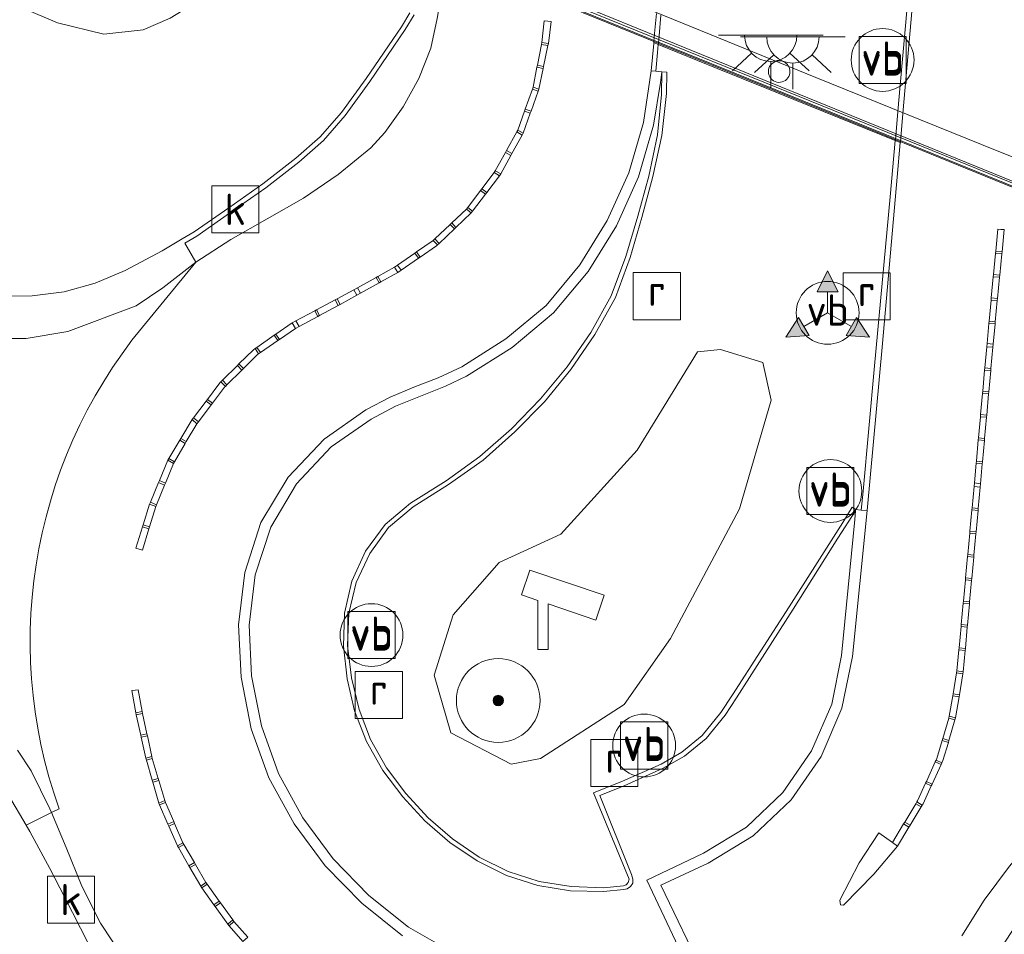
# Model space of a CAD drawing. Header units: metres. Extents: x 153919 to 160124, y 449312 to 452850.
# Tile 42 of 81: x 156020 to 156067, y 451778 to 451822. Entities that reach past the tile are written whole.
import ezdxf
from ezdxf.enums import TextEntityAlignment as Align

# ---------------------------------------------------------------- set-up
doc = ezdxf.new("R2010")
doc.units = ezdxf.units.M
for name, color, linetype, lineweight in [('B-WE-GR-BOOM-S', 90, 'Continuous', 25), ('B-WE-GR-GRAS-GV', 60, 'Continuous', 13), ('B-WE-GR-GROENVOORZIENING-GV', 80, 'Continuous', 18), ('B-WE-IE-MEUBILAIR_WEGMEUBILAIR-GV', 7, 'Continuous', 18), ('B-WE-IE-MEUBILAIR_WEGMEUBILAIR-S', 7, 'Continuous', 25), ('B-WE-IE-MEUBILAIR_WEGMEUBILAIR_VERKEERSBORD-S', 7, 'Continuous', 25), ('B-WE-IE-TERREINAFSCHEIDING_KUNSTMATIG_MUUR-G', 90, 'IE-TERREINAFSCHEIDING-KUNSTMATIG-DICHT', 18), ('B-WE-IE-TERREINAFSCHEIDING_KUNSTMATIG_MUUR-GV', 90, 'Continuous', 18), ('B-WE-KL-ET_LS_OV_LICHTPUNT-S', 190, 'Continuous', 25), ('B-WE-KW-KUNSTWERK-GV', 170, 'Continuous', 18), ('B-WE-KW-KUNSTWERK_PIJLER-GV', 170, 'Continuous', 18), ('B-WE-OG-WEG-GV', 7, 'Continuous', 18), ('B-WE-RI-GWA_KOLK-S', 30, 'Continuous', 25), ('B-WE-RI-GWA_RIOOLPUT-S', 30, 'Continuous', 25), ('B-WE-VH-VERHARDING_ASFALT-GV', 252, 'Continuous', 18), ('B-WE-VH-VERHARDING_GESLOTEN-GV', 252, 'Continuous', 18), ('B-WE-VH-VERHARDING_OPEN-GV', 252, 'Continuous', 18), ('B-WE-VH-VERHARDING_SIERBESTRATING-GV', 252, 'Continuous', 18)]:
    doc.layers.add(name, color=color, linetype=linetype, lineweight=lineweight)
doc.styles.add('NLCS-ISO', font='NLCS-ISO.ttf')
doc.linetypes.add('IE-TERREINAFSCHEIDING-KUNSTMATIG-DICHT', pattern='A,8,-1,[82,NLCS.SHX,S=0.75,R=90,X=0,Y=0],-1', length=10)

# ---------------------------------------------------------------- blocks, each defined once
blk = doc.blocks.new('SIE-WEG_VERKEERSBORD-SO')
at = {"color": 0, "linetype": 'ByBlock', "lineweight": 18}
blk.add_lwpolyline([(-1.125, -1.125), (1.125, -1.125), (1.125, 1.125), (-1.125, 1.125)], close=True, dxfattribs=at)
at = {"color": 0, "linetype": 'ByBlock', "lineweight": 18, "style": 'NLCS-ISO'}
blk.add_text('vb', height=1.5, dxfattribs=at).set_placement((0, 0), align=Align.MIDDLE_CENTER)
blk = doc.blocks.new('SIE-WEG_VERKEERSBORD_WEGWIJZER-SO')
at = {"linetype": 'ByBlock', "lineweight": 18}
h = blk.add_hatch(color=0, dxfattribs=at)
h.dxf.hatch_style = 1
h.paths.add_polyline_path([(0.5, 1), (0, 2), (-0.5, 1)])
h = blk.add_hatch(color=0, dxfattribs=at)
h.dxf.hatch_style = 1
h.paths.add_polyline_path([(-1.384, -0.222), (-2, -1.155), (-0.884, -1.088)])
h = blk.add_hatch(color=0, dxfattribs=at)
h.dxf.hatch_style = 1
h.paths.add_polyline_path([(1.384, -0.222), (2, -1.155), (0.884, -1.088)])
at = {"color": 0, "linetype": 'ByBlock', "lineweight": 18}
for points in [[(0.5, 1), (0, 2), (-0.5, 1)], [(-1.384, -0.222), (-2, -1.155), (-0.884, -1.088)], [(1.384, -0.222), (2, -1.155), (0.884, -1.088)]]:
    blk.add_lwpolyline(points, close=True, dxfattribs=at)
for points in [[(0, 1), (0, 0)], [(-1.134, -0.655), (0, 0)], [(1.134, -0.655), (0, 0)]]:
    blk.add_lwpolyline(points, dxfattribs=at)
blk = doc.blocks.new('SIE-WEG_PAAL_VERKEERSBORD-SO')
at = {"color": 0, "linetype": 'ByBlock', "lineweight": 18}
blk.add_circle((0, 0), 1.5, dxfattribs=at)
at = {"color": 0, "linetype": 'ByBlock', "lineweight": 18, "style": 'NLCS-ISO'}
blk.add_text('vb', height=1.5, dxfattribs=at).set_placement((0, 0.132), align=Align.MIDDLE_CENTER)
blk = doc.blocks.new('SRI-KOLK-SO')
at = {"color": 0, "linetype": 'ByBlock', "lineweight": 18}
blk.add_lwpolyline([(-1.125, -1.125), (1.125, -1.125), (1.125, 1.125), (-1.125, 1.125)], close=True, dxfattribs=at)
at = {"color": 0, "linetype": 'ByBlock', "lineweight": 18, "style": 'NLCS-ISO'}
blk.add_text('k', height=1.5, dxfattribs=at).set_placement((0, 0), align=Align.MIDDLE_CENTER)
blk = doc.blocks.new('SRI-PUT_INSPECTIEPUT_RIOOLPUT-SO')
at = {"color": 0, "linetype": 'ByBlock', "lineweight": 18}
blk.add_lwpolyline([(-1.125, -1.125), (1.125, -1.125), (1.125, 1.125), (-1.125, 1.125)], close=True, dxfattribs=at)
at = {"color": 0, "linetype": 'ByBlock', "lineweight": 18, "style": 'NLCS-ISO'}
blk.add_text('r', height=1.5, dxfattribs=at).set_placement((0, 0.283), align=Align.MIDDLE_CENTER)
blk = doc.blocks.new('SIE-WEG_CAMERA-SO')
at = {"color": 0, "linetype": 'ByBlock', "lineweight": 18}
blk.add_lwpolyline([(-1.224, 0.415), (-1.224, -1.924), (-0.724, -1.924), (-0.724, 0.245), (1.552, -0.526), (1.953, 0.658), (-1.599, 1.861), (-2, 0.677)], close=True, dxfattribs=at)
blk = doc.blocks.new('SKL-ET_OV_LICHTPUNT-SO')
at = {"color": 0, "linetype": 'ByBlock', "lineweight": 18}
for points in [[(-1.25, 0), (-2.5, 0)], [(1.25, 0), (2.5, 0)], [(-0.915, -0.851), (-1.831, -1.703)], [(0.915, -0.851), (1.831, -1.703)], [(0, -1.25), (0, -2.5)]]:
    blk.add_lwpolyline(points, dxfattribs=at)
blk.add_lwpolyline([(0, 0), (1.25, 0, -1), (-1.25, 0)], format="xyb", close=True, dxfattribs=at)
blk = doc.blocks.new('SGR-BOOM_01-SO')
at = {"linetype": 'ByBlock', "lineweight": 18}
h = blk.add_hatch(color=0, dxfattribs=at)
h.dxf.hatch_style = 1
edge = h.paths.add_edge_path()
edge.add_arc((0, 0), 0.25, 0, 360)
at = {"color": 0, "linetype": 'ByBlock', "lineweight": 18}
for radius in [2, 0.25]:
    blk.add_circle((0, 0), radius, dxfattribs=at)

msp = doc.modelspace()

# ---------------------------------------------------------------- linework, layer by layer
at = {"layer": 'B-WE-GR-GRAS-GV', "flags": 128}
for points in [[(156027.193, 451822.048), (156025.903, 451821.483), (156024.019, 451821.284), (156021.812, 451821.824), (156010.583, 451826.601)], [(156018.82, 451808.76), (156020.602, 451808.781), (156022.127, 451808.968), (156023.616, 451809.379), (156025.049, 451809.989), (156026.813, 451810.926), (156027.766, 451811.496), (156028.331, 451811.834), (156029.986, 451812.981), (156031.613, 451814.124), (156033.186, 451815.357), (156034.362, 451816.375), (156035.37, 451817.533), (156036.551, 451819.157), (156038.242, 451821.635), (156038.641, 451822.297)]]:
    msp.add_lwpolyline(points, dxfattribs=at)
at = {"layer": 'B-WE-GR-GROENVOORZIENING-GV', "flags": 128}
msp.add_lwpolyline([(155946.33, 451855.86), (155958.315, 451850.361), (155969.949, 451844.964), (155982.749, 451839.231), (155996.962, 451832.8), (156010.583, 451826.601), (156021.812, 451821.824), (156024.019, 451821.284), (156025.903, 451821.483), (156027.193, 451822.048), (156029.481, 451823.456), (156031.472, 451825.538), (156032.994, 451827.955), (156026.041, 451830.759), (156025.875, 451830.216), (156019.165, 451833.244), (156015.957, 451834.648), (156007.95, 451837.88), (155997.551, 451842.355), (155987.456, 451846.512), (155975.689, 451851.244), (155965.343, 451855.971)], dxfattribs=at)
for points in [[(156050.677, 451819.482), (156050.661, 451818.396), (156050.472, 451816.461), (156050.047, 451814.494), (156049.524, 451812.585), (156048.957, 451810.65), (156048.255, 451808.78), (156047.282, 451807.026), (156046.157, 451805.382), (156044.877, 451803.851), (156043.492, 451802.415), (156041.979, 451801.094), (156040.368, 451799.935), (156038.669, 451798.863), (156037.457, 451797.855), (156036.524, 451796.582), (156035.872, 451795.152), (156035.514, 451793.621), (156035.465, 451792.038), (156035.644, 451790.479), (156036, 451788.943), (156036.576, 451787.48), (156037.347, 451786.1), (156038.302, 451784.845), (156039.357, 451783.691), (156040.555, 451782.66), (156041.855, 451781.783), (156043.255, 451781.085), (156044.759, 451780.6), (156046.313, 451780.351), (156047.884, 451780.323), (156048.861, 451780.406), (156049.024, 451780.45), (156049.184, 451780.557), (156049.288, 451780.717), (156049.289, 451780.913), (156049.23, 451781.128), (156047.705, 451784.908), (156048.872, 451785.373), (156050.732, 451786.212), (156051.748, 451786.785), (156052.783, 451787.622), (156053.691, 451788.749), (156054.246, 451789.57), (156056.943, 451793.808), (156059.075, 451797.191), (156059.925, 451798.505), (156059.93, 451798.576), (156060.196, 451798.542), (156060.481, 451798.52), (156061.214, 451806.499), (156061.914, 451814.441), (156062.064, 451816.104), (156061.825, 451816.201), (156056.976, 451818.161), (156055.683, 451818.688), (156053.32, 451819.642), (156050.502, 451820.79), (156050.293, 451820.875), (156050.29, 451820.84), (156050.167, 451819.531), (156050.385, 451819.504)], [(156052.382, 451806.101), (156049.492, 451801.399), (156045.847, 451797.388), (156042.899, 451796.04), (156040.71, 451793.542), (156039.797, 451790.654), (156040.601, 451787.904), (156043.475, 451786.395), (156044.874, 451786.672), (156048.873, 451789.252), (156051.087, 451792.408), (156054.384, 451798.595), (156055.894, 451803.786), (156055.49, 451805.598), (156053.479, 451806.217)], [(156052.382, 451806.101), (156053.479, 451806.217), (156055.49, 451805.598), (156055.894, 451803.786), (156054.384, 451798.595), (156051.087, 451792.408), (156048.873, 451789.252), (156044.874, 451786.672), (156043.475, 451786.395), (156040.601, 451787.904), (156039.797, 451790.654), (156040.71, 451793.542), (156042.899, 451796.04), (156045.847, 451797.388), (156049.492, 451801.399)]]:
    msp.add_lwpolyline(points, close=True, dxfattribs=at)
at = {"layer": 'B-WE-IE-MEUBILAIR_WEGMEUBILAIR-GV', "flags": 128}
for points in [[(156062.862, 451827.91), (156062.058, 451818.836), (156061.947, 451817.583), (156061.862, 451816.616), (156061.828, 451816.24), (156061.825, 451816.201), (156061.577, 451813.509), (156060.831, 451805.429), (156060.289, 451799.444), (156060.196, 451798.542), (156060.481, 451798.52), (156061.214, 451806.499), (156061.914, 451814.441), (156062.064, 451816.104), (156062.065, 451816.115), (156062.067, 451816.143), (156062.101, 451816.519), (156062.186, 451817.486), (156062.297, 451818.739), (156063.097, 451827.798)], [(156050.416, 451822.264), (156050.331, 451821.304), (156050.298, 451820.93), (156050.293, 451820.875), (156050.29, 451820.84), (156050.167, 451819.531), (156050.385, 451819.504), (156050.462, 451820.395), (156050.502, 451820.79), (156050.507, 451820.845), (156050.539, 451821.203), (156050.626, 451822.178)], [(156040.685, 451777.406), (156038.575, 451778.62), (156036.686, 451780.124), (156034.973, 451781.877), (156033.53, 451783.838), (156032.359, 451785.953), (156031.553, 451788.234), (156031.078, 451790.621), (156030.966, 451793.05), (156031.255, 451795.444), (156031.996, 451797.723), (156033.229, 451799.794), (156034.879, 451801.559), (156036.797, 451802.883), (156037.947, 451803.503), (156038.982, 451803.924), (156040.345, 451804.465), (156041.347, 451804.937), (156043.527, 451806.308), (156045.503, 451807.959), (156047.152, 451809.94), (156048.512, 451812.121), (156049.559, 451814.464), (156050.279, 451816.933), (156050.608, 451818.973), (156050.677, 451819.482), (156050.385, 451819.504), (156050.167, 451819.531), (156049.795, 451817.054), (156049.091, 451814.66), (156048.07, 451812.383), (156046.75, 451810.25), (156045.144, 451808.318), (156043.227, 451806.724), (156041.115, 451805.391), (156039.988, 451804.86), (156038.821, 451804.405), (156037.701, 451803.931), (156036.54, 451803.337), (156034.55, 451801.936), (156032.82, 451800.107), (156031.525, 451797.943), (156030.759, 451795.56), (156030.454, 451793.064), (156030.589, 451790.561), (156031.067, 451788.096), (156031.903, 451785.754), (156033.114, 451783.549), (156034.596, 451781.546), (156036.349, 451779.76), (156038.29, 451778.205)], [(156052.704, 451776.282), (156050.619, 451780.626), (156052.887, 451781.665), (156055.03, 451782.974), (156056.853, 451784.696), (156058.286, 451786.774), (156059.271, 451789.082), (156059.779, 451791.546), (156060.481, 451798.52), (156060.196, 451798.542), (156059.93, 451798.576), (156059.925, 451798.505), (156059.896, 451798.092), (156059.259, 451791.598), (156058.785, 451789.262), (156057.827, 451787.042), (156056.449, 451785.048), (156054.718, 451783.398), (156052.657, 451782.149), (156049.961, 451780.86), (156052.016, 451776.512)]]:
    msp.add_lwpolyline(points, dxfattribs=at)
for points in [[(156045.223, 451821.898), (156045.059, 451821.914), (156044.941, 451820.887), (156045.253, 451820.826), (156045.387, 451821.881)], [(156044.922, 451820.789), (156044.728, 451819.795), (156045.026, 451819.737), (156045.233, 451820.729)], [(156044.524, 451818.746), (156044.798, 451818.647), (156045.005, 451819.639), (156044.709, 451819.697)], [(156059.93, 451798.576), (156059.764, 451798.676), (156059.323, 451797.951), (156056.76, 451793.92), (156054.05, 451789.713), (156053.497, 451788.868), (156052.599, 451787.765), (156051.63, 451786.981), (156050.639, 451786.403), (156048.798, 451785.594), (156047.411, 451785.031), (156049.112, 451780.912), (156049.072, 451780.75), (156048.976, 451780.639), (156048.85, 451780.583), (156047.886, 451780.495), (156046.345, 451780.558), (156044.821, 451780.8), (156043.338, 451781.279), (156041.953, 451781.959), (156040.673, 451782.839), (156039.508, 451783.843), (156038.453, 451784.995), (156037.517, 451786.229), (156036.766, 451787.585), (156036.214, 451789.017), (156035.856, 451790.525), (156035.662, 451792.07), (156035.729, 451793.614), (156036.077, 451795.088), (156036.72, 451796.473), (156037.622, 451797.71), (156038.792, 451798.695), (156040.49, 451799.756), (156042.134, 451800.926), (156043.654, 451802.277), (156045.063, 451803.709), (156046.335, 451805.255), (156047.481, 451806.925), (156048.459, 451808.692), (156049.164, 451810.605), (156049.726, 451812.524), (156050.25, 451814.473), (156050.68, 451816.435), (156050.899, 451818.446), (156050.912, 451819.464), (156050.677, 451819.482), (156050.661, 451818.396), (156050.472, 451816.461), (156050.047, 451814.494), (156049.524, 451812.585), (156048.957, 451810.65), (156048.255, 451808.78), (156047.282, 451807.026), (156046.157, 451805.382), (156044.877, 451803.851), (156043.492, 451802.415), (156041.979, 451801.094), (156040.368, 451799.935), (156038.669, 451798.863), (156037.457, 451797.855), (156036.524, 451796.582), (156035.872, 451795.152), (156035.514, 451793.621), (156035.465, 451792.038), (156035.644, 451790.479), (156036, 451788.943), (156036.576, 451787.48), (156037.347, 451786.1), (156038.302, 451784.845), (156039.357, 451783.691), (156040.555, 451782.66), (156041.855, 451781.783), (156043.255, 451781.085), (156044.759, 451780.6), (156046.313, 451780.351), (156047.884, 451780.323), (156048.861, 451780.406), (156049.024, 451780.45), (156049.184, 451780.557), (156049.288, 451780.717), (156049.289, 451780.913), (156049.23, 451781.128), (156047.705, 451784.908), (156048.872, 451785.373), (156050.732, 451786.212), (156051.748, 451786.785), (156052.783, 451787.622), (156053.691, 451788.749), (156054.246, 451789.57), (156056.943, 451793.808), (156059.075, 451797.191), (156059.925, 451798.505)], [(156044.494, 451818.65), (156044.151, 451817.697), (156044.425, 451817.599), (156044.763, 451818.554)], [(156044.117, 451817.603), (156043.79, 451816.697), (156044.054, 451816.55), (156044.391, 451817.504)], [(156043.749, 451816.605), (156043.256, 451815.72), (156043.517, 451815.574), (156044.01, 451816.46)], [(156043.208, 451815.632), (156042.715, 451814.747), (156042.976, 451814.602), (156043.468, 451815.487)], [(156042.661, 451814.663), (156042.074, 451813.89), (156042.309, 451813.712), (156042.924, 451814.516)], [(156042.014, 451813.81), (156041.401, 451813.003), (156041.633, 451812.828), (156042.248, 451813.632)], [(156041.341, 451812.924), (156040.638, 451812.261), (156040.841, 451812.047), (156041.564, 451812.738)], [(156040.566, 451812.192), (156039.83, 451811.496), (156040.036, 451811.278), (156040.768, 451811.978)], [(156066.717, 451811.965), (156066.618, 451810.904), (156066.92, 451810.876), (156067.023, 451811.94)], [(156039.917, 451811.165), (156039.963, 451811.209), (156039.76, 451811.424), (156038.964, 451810.874), (156039.135, 451810.627)], [(156038.882, 451810.817), (156038.049, 451810.242), (156038.218, 451809.996), (156039.053, 451810.57)], [(156066.608, 451810.805), (156066.514, 451809.79), (156066.813, 451809.762), (156066.911, 451810.776)], [(156037.913, 451810.148), (156037.11, 451809.698), (156037.254, 451809.442), (156038.063, 451809.889)], [(156037.023, 451809.649), (156036.139, 451809.154), (156036.28, 451808.903), (156037.166, 451809.393)], [(156066.504, 451809.69), (156066.409, 451808.676), (156066.706, 451808.648), (156066.804, 451809.662)], [(156036.106, 451808.807), (156035.968, 451809.058), (156035.164, 451808.629), (156035.303, 451808.37)], [(156035.076, 451808.582), (156034.183, 451808.105), (156034.325, 451807.837), (156035.215, 451808.322)], [(156066.4, 451808.576), (156066.305, 451807.561), (156066.598, 451807.534), (156066.696, 451808.548)], [(156034.094, 451808.057), (156033.201, 451807.58), (156033.348, 451807.305), (156034.238, 451807.789)], [(156033.176, 451807.211), (156033.015, 451807.481), (156032.243, 451806.948), (156032.419, 451806.693)], [(156066.496, 451806.471), (156066.589, 451807.434), (156066.296, 451807.462), (156066.206, 451806.503)], [(156032.161, 451806.891), (156031.327, 451806.315), (156031.5, 451806.065), (156032.336, 451806.637)], [(156031.245, 451806.258), (156031.166, 451806.204), (156030.475, 451805.522), (156030.691, 451805.304), (156031.362, 451805.971), (156031.417, 451806.009)], [(156066.192, 451806.347), (156066.1, 451805.332), (156066.39, 451805.305), (156066.482, 451806.32)], [(156030.404, 451805.452), (156029.683, 451804.74), (156029.902, 451804.519), (156030.62, 451805.233)], [(156066.091, 451805.232), (156065.998, 451804.217), (156066.29, 451804.191), (156066.381, 451805.206)], [(156029.612, 451804.67), (156029.559, 451804.618), (156028.967, 451803.831), (156029.212, 451803.647), (156029.794, 451804.411), (156029.831, 451804.448)], [(156065.989, 451804.118), (156065.897, 451803.103), (156066.189, 451803.076), (156066.281, 451804.091)], [(156028.907, 451803.751), (156028.299, 451802.941), (156028.537, 451802.762), (156029.151, 451803.568)], [(156028.239, 451802.861), (156027.702, 451801.964), (156027.96, 451801.811), (156028.465, 451802.668)], [(156065.888, 451803.003), (156065.796, 451801.988), (156066.088, 451801.962), (156066.18, 451802.977)], [(156027.651, 451801.878), (156027.135, 451801.006), (156027.395, 451800.852), (156027.909, 451801.725)], [(156065.787, 451801.889), (156065.694, 451800.874), (156065.987, 451800.847), (156066.079, 451801.862)], [(156027.084, 451800.92), (156026.675, 451799.946), (156026.962, 451799.827), (156027.343, 451800.766)], [(156065.601, 451799.845), (156065.892, 451799.801), (156065.978, 451800.748), (156065.685, 451800.774)], [(156026.637, 451799.854), (156026.249, 451798.918), (156026.543, 451798.796), (156026.924, 451799.735)], [(156065.584, 451799.66), (156065.49, 451798.645), (156065.783, 451798.618), (156065.877, 451799.633)], [(156026.211, 451798.826), (156025.902, 451797.83), (156026.207, 451797.735), (156026.505, 451798.704)], [(156065.481, 451798.546), (156065.387, 451797.531), (156065.681, 451797.504), (156065.774, 451798.519)], [(156025.711, 451796.67), (156025.864, 451796.624), (156026.177, 451797.64), (156025.872, 451797.734), (156025.558, 451796.715)], [(156065.378, 451797.431), (156065.284, 451796.417), (156065.578, 451796.389), (156065.672, 451797.404)], [(156065.275, 451796.317), (156065.181, 451795.302), (156065.476, 451795.275), (156065.569, 451796.29)], [(156065.172, 451795.203), (156065.078, 451794.188), (156065.373, 451794.161), (156065.467, 451795.176)], [(156065.069, 451794.088), (156064.975, 451793.074), (156065.271, 451793.046), (156065.364, 451794.061)], [(156064.966, 451792.974), (156064.872, 451791.959), (156065.169, 451791.932), (156065.262, 451792.947)], [(156064.765, 451790.865), (156065.059, 451790.818), (156065.159, 451791.832), (156064.863, 451791.86)], [(156064.749, 451790.767), (156064.588, 451789.76), (156064.887, 451789.712), (156065.043, 451790.72)], [(156025.551, 451788.854), (156025.852, 451788.92), (156025.663, 451789.951), (156025.513, 451789.934), (156025.363, 451789.917)], [(156064.404, 451788.697), (156064.702, 451788.61), (156064.872, 451789.614), (156064.573, 451789.662)], [(156025.872, 451788.822), (156025.572, 451788.756), (156025.786, 451787.782), (156026.082, 451787.847)], [(156064.376, 451788.601), (156064.09, 451787.623), (156064.386, 451787.536), (156064.674, 451788.514)], [(156026.312, 451786.773), (156026.103, 451787.749), (156025.808, 451787.684), (156026.026, 451786.69)], [(156063.811, 451786.672), (156063.776, 451786.596), (156064.054, 451786.469), (156064.101, 451786.571), (156064.357, 451787.44), (156064.062, 451787.527)], [(156026.339, 451786.677), (156026.053, 451786.594), (156026.332, 451785.636), (156026.622, 451785.72)], [(156063.734, 451786.505), (156063.309, 451785.579), (156063.585, 451785.453), (156064.012, 451786.378)], [(156026.651, 451785.624), (156026.36, 451785.54), (156026.649, 451784.544), (156026.934, 451784.668)], [(156062.884, 451784.655), (156062.849, 451784.596), (156063.108, 451784.441), (156063.148, 451784.507), (156063.543, 451785.362), (156063.267, 451785.488)], [(156026.97, 451784.575), (156026.689, 451784.452), (156027.086, 451783.537), (156027.364, 451783.658)], [(156062.797, 451784.51), (156062.274, 451783.636), (156062.528, 451783.483), (156063.056, 451784.355)], [(156027.795, 451782.648), (156027.404, 451783.566), (156027.126, 451783.445), (156027.537, 451782.499)], [(156061.691, 451782.662), (156061.923, 451782.483), (156062.477, 451783.398), (156062.222, 451783.55)], [(156027.845, 451782.561), (156027.586, 451782.412), (156028.085, 451781.547), (156028.347, 451781.699)], [(156028.897, 451780.748), (156028.397, 451781.612), (156028.135, 451781.461), (156028.648, 451780.571)], [(156028.955, 451780.667), (156028.705, 451780.489), (156029.284, 451779.676), (156029.537, 451779.856)], [(156029.595, 451779.775), (156029.342, 451779.595), (156029.941, 451778.755), (156030.177, 451778.964)], [(156030.239, 451778.886), (156030.005, 451778.679), (156030.667, 451777.932), (156030.901, 451778.139)]]:
    msp.add_lwpolyline(points, close=True, dxfattribs=at)
at = {"layer": 'B-WE-IE-TERREINAFSCHEIDING_KUNSTMATIG_MUUR-G', "flags": 128}
msp.add_lwpolyline([(156093.124, 451803.64), (156080.077, 451809.007), (156068.41, 451813.755), (156056.13, 451818.744), (156043.878, 451823.733), (156032.222, 451828.475), (156020.366, 451833.322)], dxfattribs=at)
at = {"layer": 'B-WE-IE-TERREINAFSCHEIDING_KUNSTMATIG_MUUR-GV', "flags": 128}
msp.add_lwpolyline([(156093.199, 451803.745), (156020.381, 451833.451), (156020.282, 451833.221), (156032.175, 451828.359), (156043.831, 451823.617), (156056.083, 451818.628), (156068.363, 451813.639), (156080.03, 451808.891), (156093.115, 451803.509)], close=True, dxfattribs=at)
at = {"layer": 'B-WE-KW-KUNSTWERK-GV', "flags": 128}
msp.add_lwpolyline([(156034.76, 451852.193), (156034.233, 451846.582), (156033.751, 451846.292), (156032.18, 451829.812), (156020.81, 451834.578), (156020.216, 451833.194), (156032.156, 451828.313), (156043.812, 451823.571), (156056.064, 451818.582), (156068.344, 451813.593), (156080.011, 451808.845), (156093.144, 451803.443), (156093.681, 451804.943), (156080.417, 451810.174), (156081.978, 451826.844), (156081.544, 451827.315), (156082.069, 451832.938), (156082.567, 451833.208), (156084.074, 451849.493), (156084.078, 451849.532), (156093.997, 451845.603), (156094.586, 451846.912), (156084.098, 451851.192), (156065.094, 451858.925)], dxfattribs=at)
at = {"layer": 'B-WE-KW-KUNSTWERK_PIJLER-GV'}
for points in [[(156056.068, 451819.958, 1.557033), (156056.772, 451819.341)], [(156056.772, 451819.341, 0.642749), (156056.068, 451819.958)]]:
    msp.add_lwpolyline(points, format="xyb", dxfattribs=at)
at = {"layer": 'B-WE-OG-WEG-GV', "flags": 128}
msp.add_lwpolyline([(156047.027, 451759.542), (156045.263, 451761.223), (156044.53, 451761.861), (156042.873, 451763.022), (156041.129, 451763.995), (156039.329, 451764.884), (156036.552, 451766.021), (156034.728, 451766.868), (156032.957, 451767.815), (156031.246, 451768.905), (156029.655, 451770.139), (156028.141, 451771.455), (156026.764, 451772.934), (156025.467, 451774.465), (156024.31, 451776.103), (156023.269, 451777.849), (156022.157, 451780.024), (156021.443, 451781.424), (156020.489, 451783.189), (156020.315, 451783.484), (156019.471, 451784.914), (156018.597, 451786.182), (156018.591, 451786.188)], dxfattribs=at)
at = {"layer": 'B-WE-VH-VERHARDING_ASFALT-GV', "flags": 128}
for points in [[(156028.42, 451810.384), (156026.839, 451809.153), (156025.574, 451808.291), (156022.299, 451807.068), (156020.316, 451806.745), (156018.311, 451806.74)], [(156026.385, 451807.895), (156028.42, 451810.384)], [(156019.903, 451787.064), (156020.559, 451786.082), (156021.439, 451784.27), (156021.518, 451784.084), (156021.893, 451784.271)]]:
    msp.add_lwpolyline(points, dxfattribs=at)
at = {"layer": 'B-WE-VH-VERHARDING_ASFALT-GV'}
msp.add_lwpolyline([(156021.893, 451784.271, -0.272518), (156026.385, 451807.895)], format="xyb", dxfattribs=at)
at = {"layer": 'B-WE-VH-VERHARDING_GESLOTEN-GV', "flags": 128}
for points in [[(156081.821, 451825.698), (156073.978, 451828.856), (156062.716, 451833.398), (156051.465, 451837.983), (156040.329, 451842.624), (156033.716, 451845.398), (156033.658, 451844.788), (156033.373, 451841.795), (156033.024, 451838.137), (156032.682, 451834.553), (156032.231, 451829.818), (156035.465, 451828.481), (156042.523, 451825.554), (156049.942, 451822.507), (156058.031, 451819.206), (156065.946, 451816.01), (156073.521, 451812.965), (156080.373, 451810.245), (156080.815, 451814.965), (156081.152, 451818.561), (156081.488, 451822.145), (156081.772, 451825.177)], [(156044.117, 451817.603), (156043.79, 451816.697), (156043.749, 451816.605), (156043.256, 451815.72), (156043.208, 451815.632), (156042.715, 451814.747), (156042.661, 451814.663), (156042.074, 451813.89), (156042.014, 451813.81), (156041.401, 451813.003), (156041.341, 451812.924), (156040.638, 451812.261), (156040.566, 451812.192), (156039.83, 451811.496), (156039.76, 451811.424), (156038.964, 451810.874), (156038.882, 451810.817), (156038.049, 451810.242), (156037.913, 451810.148), (156037.11, 451809.698), (156037.023, 451809.649), (156036.139, 451809.154), (156035.968, 451809.058), (156035.164, 451808.629), (156035.076, 451808.582), (156034.183, 451808.105), (156034.094, 451808.057), (156033.201, 451807.58), (156033.015, 451807.481), (156032.243, 451806.948), (156032.161, 451806.891), (156031.327, 451806.315), (156031.245, 451806.258), (156031.166, 451806.204), (156030.475, 451805.522), (156030.404, 451805.452), (156029.683, 451804.74), (156029.612, 451804.67), (156029.559, 451804.618), (156028.967, 451803.831), (156028.907, 451803.751), (156028.299, 451802.941), (156028.239, 451802.861), (156027.702, 451801.964), (156027.651, 451801.878), (156027.135, 451801.006), (156027.084, 451800.92), (156026.675, 451799.946), (156026.637, 451799.854), (156026.249, 451798.918), (156026.211, 451798.826), (156025.902, 451797.83), (156025.872, 451797.734), (156025.558, 451796.715), (156025.711, 451796.67), (156025.864, 451796.624), (156026.177, 451797.64), (156026.207, 451797.735), (156026.505, 451798.704), (156026.543, 451798.796), (156026.924, 451799.735), (156026.962, 451799.827), (156027.343, 451800.766), (156027.395, 451800.852), (156027.909, 451801.725), (156027.96, 451801.811), (156028.465, 451802.668), (156028.537, 451802.762), (156029.151, 451803.568), (156029.212, 451803.647), (156029.794, 451804.411), (156029.831, 451804.448), (156029.902, 451804.519), (156030.62, 451805.233), (156030.691, 451805.304), (156031.362, 451805.971), (156031.417, 451806.009), (156031.5, 451806.065), (156032.336, 451806.637), (156032.419, 451806.693), (156033.176, 451807.211), (156033.348, 451807.305), (156034.238, 451807.789), (156034.325, 451807.837), (156035.215, 451808.322), (156035.303, 451808.37), (156036.106, 451808.807), (156036.28, 451808.903), (156037.166, 451809.393), (156037.254, 451809.442), (156038.063, 451809.889), (156038.218, 451809.996), (156039.053, 451810.57), (156039.135, 451810.627), (156039.917, 451811.165), (156039.963, 451811.209), (156040.036, 451811.278), (156040.768, 451811.978), (156040.841, 451812.047), (156041.564, 451812.738), (156041.633, 451812.828), (156042.248, 451813.632), (156042.309, 451813.712), (156042.924, 451814.516), (156042.976, 451814.602), (156043.468, 451815.487), (156043.517, 451815.574), (156044.01, 451816.46), (156044.054, 451816.55), (156044.391, 451817.504), (156044.425, 451817.599), (156044.763, 451818.554), (156044.798, 451818.647), (156045.005, 451819.639), (156045.026, 451819.737), (156045.233, 451820.729), (156045.253, 451820.826), (156045.387, 451821.881), (156045.223, 451821.898), (156045.059, 451821.914), (156044.941, 451820.887), (156044.922, 451820.789), (156044.728, 451819.795), (156044.709, 451819.697), (156044.524, 451818.746), (156044.494, 451818.65), (156044.151, 451817.697)], [(156043.79, 451816.697), (156044.117, 451817.603), (156044.151, 451817.697), (156044.494, 451818.65), (156044.524, 451818.746), (156044.709, 451819.697), (156044.728, 451819.795), (156044.922, 451820.789), (156044.941, 451820.887), (156045.059, 451821.914), (156045.223, 451821.898), (156045.387, 451821.881), (156045.253, 451820.826), (156045.233, 451820.729), (156045.026, 451819.737), (156045.005, 451819.639), (156044.798, 451818.647), (156044.763, 451818.554), (156044.425, 451817.599), (156044.391, 451817.504), (156044.054, 451816.55), (156044.01, 451816.46), (156043.517, 451815.574), (156043.468, 451815.487), (156042.976, 451814.602), (156042.924, 451814.516), (156042.309, 451813.712), (156042.248, 451813.632), (156041.633, 451812.828), (156041.564, 451812.738), (156040.841, 451812.047), (156040.768, 451811.978), (156040.036, 451811.278), (156039.963, 451811.209), (156039.917, 451811.165), (156039.135, 451810.627), (156039.053, 451810.57), (156038.218, 451809.996), (156038.063, 451809.889), (156037.254, 451809.442), (156037.166, 451809.393), (156036.28, 451808.903), (156036.106, 451808.807), (156035.303, 451808.37), (156035.215, 451808.322), (156034.325, 451807.837), (156034.238, 451807.789), (156033.348, 451807.305), (156033.176, 451807.211), (156032.419, 451806.693), (156032.336, 451806.637), (156031.5, 451806.065), (156031.417, 451806.009), (156031.362, 451805.971), (156030.691, 451805.304), (156030.62, 451805.233), (156029.902, 451804.519), (156029.831, 451804.448), (156029.794, 451804.411), (156029.212, 451803.647), (156029.151, 451803.568), (156028.537, 451802.762), (156028.465, 451802.668), (156027.96, 451801.811), (156027.909, 451801.725), (156027.395, 451800.852), (156027.343, 451800.766), (156026.962, 451799.827), (156026.924, 451799.735), (156026.543, 451798.796), (156026.505, 451798.704), (156026.207, 451797.735), (156026.177, 451797.64), (156025.864, 451796.624), (156025.711, 451796.67), (156025.558, 451796.715), (156025.872, 451797.734), (156025.902, 451797.83), (156026.211, 451798.826), (156026.249, 451798.918), (156026.637, 451799.854), (156026.675, 451799.946), (156027.084, 451800.92), (156027.135, 451801.006), (156027.651, 451801.878), (156027.702, 451801.964), (156028.239, 451802.861), (156028.299, 451802.941), (156028.907, 451803.751), (156028.967, 451803.831), (156029.559, 451804.618), (156029.612, 451804.67), (156029.683, 451804.74), (156030.404, 451805.452), (156030.475, 451805.522), (156031.166, 451806.204), (156031.245, 451806.258), (156031.327, 451806.315), (156032.161, 451806.891), (156032.243, 451806.948), (156033.015, 451807.481), (156033.201, 451807.58), (156034.094, 451808.057), (156034.183, 451808.105), (156035.076, 451808.582), (156035.164, 451808.629), (156035.968, 451809.058), (156036.139, 451809.154), (156037.023, 451809.649), (156037.11, 451809.698), (156037.913, 451810.148), (156038.049, 451810.242), (156038.882, 451810.817), (156038.964, 451810.874), (156039.76, 451811.424), (156039.83, 451811.496), (156040.566, 451812.192), (156040.638, 451812.261), (156041.341, 451812.924), (156041.401, 451813.003), (156042.014, 451813.81), (156042.074, 451813.89), (156042.661, 451814.663), (156042.715, 451814.747), (156043.208, 451815.632), (156043.256, 451815.72), (156043.749, 451816.605)], [(156065.694, 451800.874), (156065.787, 451801.889), (156065.796, 451801.988), (156065.888, 451803.003), (156065.897, 451803.103), (156065.989, 451804.118), (156065.998, 451804.217), (156066.091, 451805.232), (156066.1, 451805.332), (156066.192, 451806.347), (156066.206, 451806.503), (156066.296, 451807.462), (156066.305, 451807.561), (156066.4, 451808.576), (156066.409, 451808.676), (156066.504, 451809.69), (156066.514, 451809.79), (156066.608, 451810.805), (156066.618, 451810.904), (156066.717, 451811.965), (156066.87, 451811.952), (156067.023, 451811.94), (156066.92, 451810.876), (156066.911, 451810.776), (156066.813, 451809.762), (156066.804, 451809.662), (156066.706, 451808.648), (156066.696, 451808.548), (156066.598, 451807.534), (156066.589, 451807.434), (156066.496, 451806.471), (156066.482, 451806.32), (156066.39, 451805.305), (156066.381, 451805.206), (156066.29, 451804.191), (156066.281, 451804.091), (156066.189, 451803.076), (156066.18, 451802.977), (156066.088, 451801.962), (156066.079, 451801.862), (156065.987, 451800.847), (156065.978, 451800.748), (156065.892, 451799.801), (156065.877, 451799.633), (156065.783, 451798.618), (156065.774, 451798.519), (156065.681, 451797.504), (156065.672, 451797.404), (156065.578, 451796.389), (156065.569, 451796.29), (156065.476, 451795.275), (156065.467, 451795.176), (156065.373, 451794.161), (156065.364, 451794.061), (156065.271, 451793.046), (156065.262, 451792.947), (156065.169, 451791.932), (156065.159, 451791.832), (156065.059, 451790.818), (156065.043, 451790.72), (156064.887, 451789.712), (156064.872, 451789.614), (156064.702, 451788.61), (156064.674, 451788.514), (156064.386, 451787.536), (156064.357, 451787.44), (156064.101, 451786.571), (156064.054, 451786.469), (156064.012, 451786.378), (156063.585, 451785.453), (156063.543, 451785.362), (156063.148, 451784.507), (156063.108, 451784.441), (156063.056, 451784.355), (156062.528, 451783.483), (156062.477, 451783.398), (156061.923, 451782.483), (156060.806, 451781.141), (156059.35, 451779.671), (156059.21, 451779.688), (156059.18, 451779.903), (156060.105, 451781.693), (156061.042, 451783.121), (156061.691, 451782.662), (156062.222, 451783.55), (156062.274, 451783.636), (156062.797, 451784.51), (156062.849, 451784.596), (156062.884, 451784.655), (156063.267, 451785.488), (156063.309, 451785.579), (156063.734, 451786.505), (156063.776, 451786.596), (156063.811, 451786.672), (156064.062, 451787.527), (156064.09, 451787.623), (156064.376, 451788.601), (156064.404, 451788.697), (156064.573, 451789.662), (156064.588, 451789.76), (156064.749, 451790.767), (156064.765, 451790.865), (156064.863, 451791.86), (156064.872, 451791.959), (156064.966, 451792.974), (156064.975, 451793.074), (156065.069, 451794.088), (156065.078, 451794.188), (156065.172, 451795.203), (156065.181, 451795.302), (156065.275, 451796.317), (156065.284, 451796.417), (156065.378, 451797.431), (156065.387, 451797.531), (156065.481, 451798.546), (156065.49, 451798.645), (156065.584, 451799.66), (156065.601, 451799.845), (156065.685, 451800.774)], [(156061.691, 451782.662), (156061.923, 451782.483), (156062.477, 451783.398), (156062.528, 451783.483), (156063.056, 451784.355), (156063.108, 451784.441), (156063.148, 451784.507), (156063.543, 451785.362), (156063.585, 451785.453), (156064.012, 451786.378), (156064.054, 451786.469), (156064.101, 451786.571), (156064.357, 451787.44), (156064.386, 451787.536), (156064.674, 451788.514), (156064.702, 451788.61), (156064.872, 451789.614), (156064.887, 451789.712), (156065.043, 451790.72), (156065.059, 451790.818), (156065.159, 451791.832), (156065.169, 451791.932), (156065.262, 451792.947), (156065.271, 451793.046), (156065.364, 451794.061), (156065.373, 451794.161), (156065.467, 451795.176), (156065.476, 451795.275), (156065.569, 451796.29), (156065.578, 451796.389), (156065.672, 451797.404), (156065.681, 451797.504), (156065.774, 451798.519), (156065.783, 451798.618), (156065.877, 451799.633), (156065.892, 451799.801), (156065.978, 451800.748), (156065.987, 451800.847), (156066.079, 451801.862), (156066.088, 451801.962), (156066.18, 451802.977), (156066.189, 451803.076), (156066.281, 451804.091), (156066.29, 451804.191), (156066.381, 451805.206), (156066.39, 451805.305), (156066.482, 451806.32), (156066.496, 451806.471), (156066.589, 451807.434), (156066.598, 451807.534), (156066.696, 451808.548), (156066.706, 451808.648), (156066.804, 451809.662), (156066.813, 451809.762), (156066.911, 451810.776), (156066.92, 451810.876), (156067.023, 451811.94), (156066.87, 451811.952), (156066.717, 451811.965), (156066.618, 451810.904), (156066.608, 451810.805), (156066.514, 451809.79), (156066.504, 451809.69), (156066.409, 451808.676), (156066.4, 451808.576), (156066.305, 451807.561), (156066.296, 451807.462), (156066.206, 451806.503), (156066.192, 451806.347), (156066.1, 451805.332), (156066.091, 451805.232), (156065.998, 451804.217), (156065.989, 451804.118), (156065.897, 451803.103), (156065.888, 451803.003), (156065.796, 451801.988), (156065.787, 451801.889), (156065.694, 451800.874), (156065.685, 451800.774), (156065.601, 451799.845), (156065.584, 451799.66), (156065.49, 451798.645), (156065.481, 451798.546), (156065.387, 451797.531), (156065.378, 451797.431), (156065.284, 451796.417), (156065.275, 451796.317), (156065.181, 451795.302), (156065.172, 451795.203), (156065.078, 451794.188), (156065.069, 451794.088), (156064.975, 451793.074), (156064.966, 451792.974), (156064.872, 451791.959), (156064.863, 451791.86), (156064.765, 451790.865), (156064.749, 451790.767), (156064.588, 451789.76), (156064.573, 451789.662), (156064.404, 451788.697), (156064.376, 451788.601), (156064.09, 451787.623), (156064.062, 451787.527), (156063.811, 451786.672), (156063.776, 451786.596), (156063.734, 451786.505), (156063.309, 451785.579), (156063.267, 451785.488), (156062.884, 451784.655), (156062.849, 451784.596), (156062.797, 451784.51), (156062.274, 451783.636), (156062.222, 451783.55)], [(156061.923, 451782.483), (156061.691, 451782.662), (156061.042, 451783.121), (156060.105, 451781.693), (156059.18, 451779.903), (156059.21, 451779.688), (156059.35, 451779.671), (156060.806, 451781.141)]]:
    msp.add_lwpolyline(points, close=True, dxfattribs=at)
for points in [[(156063.097, 451827.798), (156062.297, 451818.739), (156062.186, 451817.486), (156062.101, 451816.519), (156062.067, 451816.143), (156062.065, 451816.115), (156062.064, 451816.104), (156061.914, 451814.441), (156061.214, 451806.499), (156060.481, 451798.52), (156059.779, 451791.546), (156059.271, 451789.082), (156058.286, 451786.774), (156056.853, 451784.696), (156055.03, 451782.974), (156052.887, 451781.665), (156050.619, 451780.626), (156052.704, 451776.282)], [(156040.173, 451825.051), (156040.238, 451825.025), (156040.414, 451824.983), (156040.41, 451824.955), (156040.056, 451822.661), (156039.945, 451822.021), (156039.633, 451820.616), (156039.062, 451819.162), (156038.317, 451817.81), (156037.448, 451816.588), (156036.771, 451815.845), (156035.221, 451814.566), (156033.558, 451813.435), (156031.817, 451812.453), (156030.083, 451811.471), (156028.42, 451810.384), (156026.385, 451807.895)], [(156038.29, 451778.205), (156036.349, 451779.76), (156034.596, 451781.546), (156033.114, 451783.549), (156031.903, 451785.754), (156031.067, 451788.096), (156030.589, 451790.561), (156030.454, 451793.064), (156030.759, 451795.56), (156031.525, 451797.943), (156032.82, 451800.107), (156034.55, 451801.936), (156036.54, 451803.337), (156037.701, 451803.931), (156038.821, 451804.405), (156039.988, 451804.86), (156041.115, 451805.391), (156043.227, 451806.724), (156045.144, 451808.318), (156046.75, 451810.25), (156048.07, 451812.383), (156049.091, 451814.66), (156049.795, 451817.054), (156050.167, 451819.531), (156050.29, 451820.84), (156050.293, 451820.875), (156050.298, 451820.93), (156050.331, 451821.304), (156050.416, 451822.264)], [(156030.901, 451778.139), (156030.239, 451778.886), (156030.177, 451778.964), (156029.595, 451779.775), (156029.537, 451779.856), (156028.955, 451780.667), (156028.897, 451780.748), (156028.397, 451781.612), (156028.347, 451781.699), (156027.845, 451782.561), (156027.795, 451782.648), (156027.404, 451783.566), (156027.364, 451783.658), (156026.97, 451784.575), (156026.934, 451784.668), (156026.651, 451785.624), (156026.622, 451785.72), (156026.339, 451786.677), (156026.312, 451786.773), (156026.103, 451787.749), (156026.082, 451787.847), (156025.872, 451788.822), (156025.852, 451788.92), (156025.663, 451789.951), (156025.513, 451789.934), (156025.363, 451789.917), (156025.551, 451788.854), (156025.572, 451788.756), (156025.786, 451787.782), (156025.808, 451787.684), (156026.026, 451786.69), (156026.053, 451786.594), (156026.332, 451785.636), (156026.36, 451785.54), (156026.649, 451784.544), (156026.689, 451784.452), (156027.086, 451783.537), (156027.126, 451783.445), (156027.537, 451782.499), (156027.586, 451782.412), (156028.085, 451781.547), (156028.135, 451781.461), (156028.648, 451780.571), (156028.705, 451780.489), (156029.284, 451779.676), (156029.342, 451779.595), (156029.941, 451778.755), (156030.005, 451778.679), (156030.667, 451777.932)], [(156030.667, 451777.932), (156030.005, 451778.679), (156029.941, 451778.755), (156029.342, 451779.595), (156029.284, 451779.676), (156028.705, 451780.489), (156028.648, 451780.571), (156028.135, 451781.461), (156028.085, 451781.547), (156027.586, 451782.412), (156027.537, 451782.499), (156027.126, 451783.445), (156027.086, 451783.537), (156026.689, 451784.452), (156026.649, 451784.544), (156026.36, 451785.54), (156026.332, 451785.636), (156026.053, 451786.594), (156026.026, 451786.69), (156025.808, 451787.684), (156025.786, 451787.782), (156025.572, 451788.756), (156025.551, 451788.854), (156025.363, 451789.917), (156025.513, 451789.934), (156025.663, 451789.951), (156025.852, 451788.92), (156025.872, 451788.822), (156026.082, 451787.847), (156026.103, 451787.749), (156026.312, 451786.773), (156026.339, 451786.677), (156026.622, 451785.72), (156026.651, 451785.624), (156026.934, 451784.668), (156026.97, 451784.575), (156027.364, 451783.658), (156027.404, 451783.566), (156027.795, 451782.648), (156027.845, 451782.561), (156028.347, 451781.699), (156028.397, 451781.612), (156028.897, 451780.748), (156028.955, 451780.667), (156029.537, 451779.856), (156029.595, 451779.775), (156030.177, 451778.964), (156030.239, 451778.886), (156030.901, 451778.139)], [(156066.944, 451777.716), (156067.712, 451778.902), (156068.382, 451779.806), (156069.293, 451780.863), (156070.152, 451781.731), (156071.011, 451782.485), (156072.268, 451783.412), (156073.61, 451784.236), (156074.754, 451784.804), (156076.006, 451785.235), (156077.527, 451785.621), (156078.97, 451785.891), (156078.946, 451786.443), (156078.979, 451787.102), (156076.303, 451787.14), (156074.306, 451786.902), (156072.416, 451786.232), (156070.693, 451785.178), (156069.212, 451783.795), (156067.274, 451781.533), (156066.062, 451779.908), (156065.004, 451778.204)], [(156021.893, 451784.271), (156021.518, 451784.084), (156022.222, 451782.426), (156022.968, 451780.577), (156023.869, 451778.799), (156024.972, 451777.109)], [(156065.004, 451778.204), (156066.062, 451779.908), (156067.274, 451781.533)]]:
    msp.add_lwpolyline(points, dxfattribs=at)
at = {"layer": 'B-WE-VH-VERHARDING_GESLOTEN-GV'}
msp.add_lwpolyline([(156026.385, 451807.895, 0.272518), (156021.893, 451784.271)], format="xyb", dxfattribs=at)
at = {"layer": 'B-WE-VH-VERHARDING_OPEN-GV', "flags": 128}
for points in [[(156050.416, 451822.264), (156050.331, 451821.304), (156050.298, 451820.93), (156050.293, 451820.875), (156050.502, 451820.79), (156053.32, 451819.642), (156055.683, 451818.688), (156056.976, 451818.161), (156061.825, 451816.201), (156062.064, 451816.104), (156062.065, 451816.115), (156062.067, 451816.143), (156062.101, 451816.519), (156062.186, 451817.486), (156062.297, 451818.739), (156063.097, 451827.798)], [(156038.837, 451822.194), (156038.413, 451821.498), (156036.727, 451819.013), (156035.553, 451817.388), (156034.511, 451816.205), (156033.34, 451815.16), (156031.762, 451813.934), (156030.303, 451812.912), (156028.471, 451811.634), (156027.888, 451811.293), (156028.42, 451810.384), (156030.083, 451811.471), (156031.817, 451812.453), (156033.558, 451813.435), (156035.221, 451814.566), (156036.771, 451815.845), (156037.448, 451816.588), (156038.317, 451817.81), (156039.062, 451819.162), (156039.633, 451820.616), (156039.945, 451822.021)], [(156052.704, 451776.282), (156050.619, 451780.626), (156052.887, 451781.665), (156055.03, 451782.974), (156056.853, 451784.696), (156058.286, 451786.774), (156059.271, 451789.082), (156059.779, 451791.546), (156060.481, 451798.52), (156060.196, 451798.542), (156059.93, 451798.576), (156059.925, 451798.505), (156059.075, 451797.191), (156056.943, 451793.808), (156054.246, 451789.57), (156053.691, 451788.749), (156052.783, 451787.622), (156051.748, 451786.785), (156050.732, 451786.212), (156048.872, 451785.373), (156047.705, 451784.908), (156049.23, 451781.128), (156049.289, 451780.913), (156049.288, 451780.717), (156049.184, 451780.557), (156049.024, 451780.45), (156048.861, 451780.406), (156047.884, 451780.323), (156046.313, 451780.351), (156044.759, 451780.6), (156043.255, 451781.085), (156041.855, 451781.783), (156040.555, 451782.66), (156039.357, 451783.691), (156038.302, 451784.845), (156037.347, 451786.1), (156036.576, 451787.48), (156036, 451788.943), (156035.644, 451790.479), (156035.465, 451792.038), (156035.514, 451793.621), (156035.872, 451795.152), (156036.524, 451796.582), (156037.457, 451797.855), (156038.669, 451798.863), (156040.368, 451799.935), (156041.979, 451801.094), (156043.492, 451802.415), (156044.877, 451803.851), (156046.157, 451805.382), (156047.282, 451807.026), (156048.255, 451808.78), (156048.957, 451810.65), (156049.524, 451812.585), (156050.047, 451814.494), (156050.472, 451816.461), (156050.661, 451818.396), (156050.677, 451819.482), (156050.385, 451819.504), (156050.167, 451819.531), (156049.795, 451817.054), (156049.091, 451814.66), (156048.07, 451812.383), (156046.75, 451810.25), (156045.144, 451808.318), (156043.227, 451806.724), (156041.115, 451805.391), (156039.988, 451804.86), (156038.821, 451804.405), (156037.701, 451803.931), (156036.54, 451803.337), (156034.55, 451801.936), (156032.82, 451800.107), (156031.525, 451797.943), (156030.759, 451795.56), (156030.454, 451793.064), (156030.589, 451790.561), (156031.067, 451788.096), (156031.903, 451785.754), (156033.114, 451783.549), (156034.596, 451781.546), (156036.349, 451779.76), (156038.29, 451778.205)], [(156024.972, 451777.109), (156023.869, 451778.799), (156022.968, 451780.577), (156022.222, 451782.426), (156021.518, 451784.084), (156020.315, 451783.484), (156020.489, 451783.189), (156021.443, 451781.424), (156022.157, 451780.024), (156023.269, 451777.849)]]:
    msp.add_lwpolyline(points, dxfattribs=at)
at = {"layer": 'B-WE-VH-VERHARDING_OPEN-GV'}
for points in [[(156056.772, 451819.341, -1.557033), (156056.068, 451819.958)], [(156056.068, 451819.958, -0.642749), (156056.772, 451819.341)]]:
    msp.add_lwpolyline(points, format="xyb", dxfattribs=at)
at = {"layer": 'B-WE-VH-VERHARDING_SIERBESTRATING-GV', "flags": 128}
for points in [[(156018.311, 451806.74), (156020.316, 451806.745), (156022.299, 451807.068), (156025.574, 451808.291), (156026.839, 451809.153), (156028.42, 451810.384), (156027.888, 451811.293), (156028.471, 451811.634), (156030.303, 451812.912), (156031.762, 451813.934), (156033.34, 451815.16), (156034.511, 451816.205), (156035.553, 451817.388), (156036.727, 451819.013), (156038.413, 451821.498), (156038.837, 451822.194)], [(156038.641, 451822.297), (156038.242, 451821.635), (156036.551, 451819.157), (156035.37, 451817.533), (156034.362, 451816.375), (156033.186, 451815.357), (156031.613, 451814.124), (156029.986, 451812.981), (156028.331, 451811.834), (156027.766, 451811.496), (156026.813, 451810.926), (156025.049, 451809.989), (156023.616, 451809.379), (156022.127, 451808.968), (156020.602, 451808.781), (156018.82, 451808.76)], [(156019.471, 451784.914), (156020.315, 451783.484), (156021.518, 451784.084), (156021.439, 451784.27), (156020.559, 451786.082), (156019.903, 451787.064)]]:
    msp.add_lwpolyline(points, dxfattribs=at)

# ---------------------------------------------------------------- block references
at = {"layer": 'B-WE-GR-BOOM-S'}
msp.add_blockref('SGR-BOOM_01-SO', (156042.861, 451789.442), dxfattribs=at)
at = {"layer": 'B-WE-IE-MEUBILAIR_WEGMEUBILAIR-S'}
for name, p in [('SIE-WEG_PAAL_VERKEERSBORD-SO', (156061.217, 451820.045)), ('SIE-WEG_VERKEERSBORD-SO', (156061.217, 451820.045)), ('SIE-WEG_PAAL_VERKEERSBORD-SO', (156058.592, 451807.964)), ('SIE-WEG_PAAL_VERKEERSBORD-SO', (156058.724, 451799.452)), ('SIE-WEG_VERKEERSBORD-SO', (156058.724, 451799.452)), ('SIE-WEG_CAMERA-SO', (156045.968, 451793.811)), ('SIE-WEG_PAAL_VERKEERSBORD-SO', (156036.805, 451792.569)), ('SIE-WEG_VERKEERSBORD-SO', (156036.805, 451792.569)), ('SIE-WEG_PAAL_VERKEERSBORD-SO', (156049.828, 451787.295)), ('SIE-WEG_VERKEERSBORD-SO', (156049.828, 451787.295))]:
    msp.add_blockref(name, p, dxfattribs=at)
at = {"layer": 'B-WE-IE-MEUBILAIR_WEGMEUBILAIR_VERKEERSBORD-S'}
msp.add_blockref('SIE-WEG_VERKEERSBORD_WEGWIJZER-SO', (156058.592, 451807.964), dxfattribs=at)
at = {"layer": 'B-WE-KL-ET_LS_OV_LICHTPUNT-S'}
for p in [(156055.874, 451821.223), (156056.933, 451821.146)]:
    msp.add_blockref('SKL-ET_OV_LICHTPUNT-SO', p, dxfattribs=at)
at = {"layer": 'B-WE-RI-GWA_KOLK-S'}
for p in [(156030.303, 451812.912), (156022.455, 451779.932)]:
    msp.add_blockref('SRI-KOLK-SO', p, dxfattribs=at)
at = {"layer": 'B-WE-RI-GWA_RIOOLPUT-S'}
for p in [(156050.436, 451808.762), (156060.455, 451808.748), (156037.155, 451789.706), (156048.401, 451786.457)]:
    msp.add_blockref('SRI-PUT_INSPECTIEPUT_RIOOLPUT-SO', p, dxfattribs=at)

doc.saveas('drawing.dxf')
